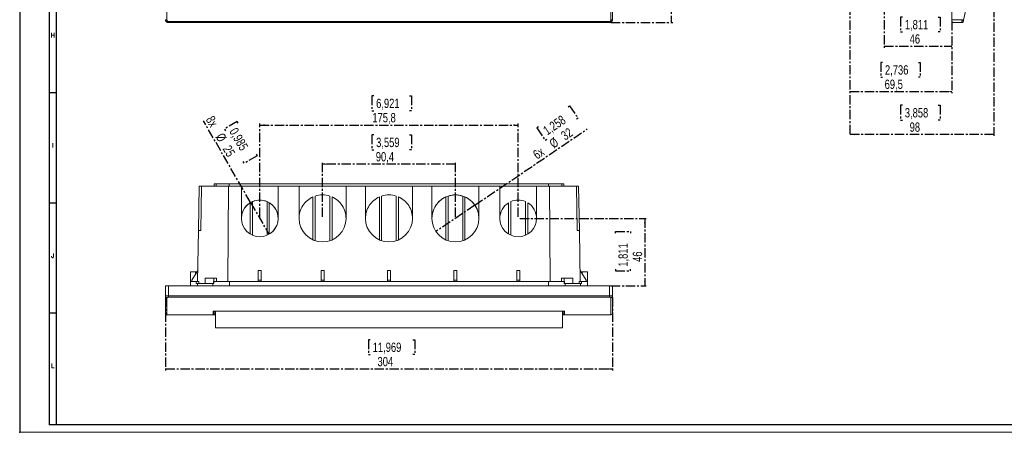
# Model space of a CAD drawing. Header units: millimetres. Extents: x 0 to 1189, y 0 to 841.
# Tile 1 of 6: x 0 to 670, y 0 to 281. Entities that reach past the tile are written whole.
import ezdxf

# ---------------------------------------------------------------- set-up
doc = ezdxf.new("R2010")
doc.units = ezdxf.units.MM
doc.header["$PDSIZE"] = -1
doc.linetypes.add('CENTER', pattern=[10.16, 6.35, -1.27, 1.27, -1.27])
doc.layers.add('CENTRO', color=7, linetype='CENTER')
doc.layers.add('FORMATO', color=7, linetype='Continuous')
doc.styles.add('SLDTEXTSTYLE0', font='ROMANS')
doc.styles.add('SLDTEXTSTYLE3', font='TXT', dxfattribs={"width": 0.75})
doc.dimstyles.new('SLDDIMSTYLE0', dxfattribs={"dimtxt": 6.35, "dimasz": 3.302, "dimexe": 0, "dimexo": 0.0625, "dimgap": 1.5875, "dimtad": 1, "dimdec": 1, "dimrnd": 1e-09, "dimzin": 12, "dimdsep": 46, "dimtxsty": 'SLDTEXTSTYLE3', "dimsah": 1, "dimcen": 0.09, "dimadec": 0, "dimazin": 3, "dimtfac": 1, "dimtdec": 1, "dimtofl": 0, "dimtmove": 0, "dimatfit": 3, "dimfxl": 0, "dimfrac": 2, "dimtolj": 1, "dimtzin": 12, "dimarcsym": 0})
doc.dimstyles.new('SLDDIMSTYLE1', dxfattribs={"dimtxt": 6.35, "dimasz": 3.302, "dimexe": 0, "dimexo": 0.0625, "dimgap": 1.5875, "dimtad": 1, "dimdec": 1, "dimrnd": 1e-09, "dimzin": 12, "dimdsep": 46, "dimtxsty": 'SLDTEXTSTYLE3', "dimblk1": 'NONE', "dimsah": 1, "dimcen": 0, "dimadec": 0, "dimazin": 3, "dimtfac": 1, "dimtdec": 1, "dimtmove": 0, "dimatfit": 3, "dimldrblk": 'NONE', "dimfxl": 0, "dimfrac": 2, "dimtolj": 1, "dimtzin": 12, "dimarcsym": 0})

# ---------------------------------------------------------------- blocks, each defined once
blk = doc.blocks.new('_D')
at = {"layer": 'CENTRO'}
for p, q in [((402.19, 778.83), (444.19, 778.83)), ((443.19, 778.83), (443.19, 278.83)), ((423.35, 543.7), (423.35, 544.99)), ((423.35, 544.99), (433.44, 544.99)), ((433.44, 544.99), (433.44, 543.7)), ((423.35, 514.68), (423.35, 513.39)), ((423.35, 513.39), (433.44, 513.39)), ((433.44, 513.39), (433.44, 514.68)), ((402.19, 278.83), (444.19, 278.83))]:
    blk.add_line(p, q, dxfattribs=at)
for points in [[(443.19, 778.83), (442.69, 775.53), (443.7, 775.53)], [(443.19, 278.83), (443.7, 282.13), (442.69, 282.13)]]:
    blk.add_solid(points, dxfattribs=at)
at = {"layer": 'CENTRO', "char_height": 6.35, "attachment_point": 1, "rotation": 90, "style": 'SLDTEXTSTYLE3'}
for s, insert in [('19,685', (425.25, 516.29, -47.4)), ('500', (435.01, 519.58, -47.4))]:
    blk.add_mtext(s, dxfattribs=dict(at, insert=insert))
blk = doc.blocks.new('_D_2')
at = {"layer": 'CENTRO'}
for p, q in [((588.1, 351.63), (588.1, 261.71)), ((600.45, 282.56), (599.16, 282.56)), ((599.16, 282.56), (599.16, 272.47)), ((624.78, 282.56), (626.07, 282.56)), ((626.07, 282.56), (626.07, 272.47)), ((634.1, 279.83), (634.1, 261.71)), ((599.16, 272.47), (600.45, 272.47)), ((626.07, 272.47), (624.78, 272.47)), ((588.1, 262.71), (634.1, 262.71))]:
    blk.add_line(p, q, dxfattribs=at)
for points in [[(588.1, 262.71), (591.41, 262.21), (591.41, 263.22)], [(634.1, 262.71), (630.79, 263.22), (630.79, 262.21)]]:
    blk.add_solid(points, dxfattribs=at)
at = {"layer": 'CENTRO', "char_height": 6.35, "attachment_point": 1, "style": 'SLDTEXTSTYLE3'}
for s, insert in [('1,811', (602.06, 280.65, 0.1)), ('46', (605.35, 270.9, 0.1))]:
    blk.add_mtext(s, dxfattribs=dict(at, insert=insert))
blk = doc.blocks.new('_D_3')
at = {"layer": 'CENTRO'}
for p, q in [((564.6, 310.84), (564.6, 230.88)), ((634.1, 279.83), (634.1, 230.88)), ((586.96, 251.72), (585.67, 251.72)), ((585.67, 251.72), (585.67, 241.63)), ((611.29, 251.72), (612.58, 251.72)), ((612.58, 251.72), (612.58, 241.63)), ((585.67, 241.63), (586.96, 241.63)), ((612.58, 241.63), (611.29, 241.63)), ((564.6, 231.88), (634.1, 231.88))]:
    blk.add_line(p, q, dxfattribs=at)
for points in [[(564.6, 231.88), (567.9, 231.37), (567.9, 232.38)], [(634.1, 231.88), (630.79, 232.38), (630.79, 231.37)]]:
    blk.add_solid(points, dxfattribs=at)
at = {"layer": 'CENTRO', "char_height": 6.35, "attachment_point": 1, "style": 'SLDTEXTSTYLE3'}
for s, insert in [('2,736', (588.57, 249.82, 0.1)), ('69,5', (588.34, 240.06, 0.1))]:
    blk.add_mtext(s, dxfattribs=dict(at, insert=insert))
blk = doc.blocks.new('_D_4')
at = {"layer": 'CENTRO'}
for p, q in [((662.6, 390.58), (662.6, 201.71)), ((564.6, 310.84), (564.6, 201.71)), ((600.45, 222.56), (599.16, 222.56)), ((599.16, 222.56), (599.16, 212.47)), ((624.78, 222.56), (626.07, 222.56)), ((626.07, 222.56), (626.07, 212.47)), ((599.16, 212.47), (600.45, 212.47)), ((626.07, 212.47), (624.78, 212.47)), ((662.6, 202.71), (564.6, 202.71))]:
    blk.add_line(p, q, dxfattribs=at)
for points in [[(564.6, 202.71), (567.9, 202.21), (567.9, 203.22)], [(662.6, 202.71), (659.29, 203.22), (659.29, 202.21)]]:
    blk.add_solid(points, dxfattribs=at)
at = {"layer": 'CENTRO', "char_height": 6.35, "attachment_point": 1, "style": 'SLDTEXTSTYLE3'}
for s, insert in [('3,858', (602.06, 220.65, 0.1)), ('98', (605.35, 210.9, 0.1))]:
    blk.add_mtext(s, dxfattribs=dict(at, insert=insert))
blk = doc.blocks.new('_D_5')
at = {"layer": 'CENTRO'}
for p, q in [((157.03, 156.45), (124.93, 212.05)), ((148, 211.43), (139.26, 206.39)), ((148.64, 210.32), (148, 211.43)), ((139.26, 206.39), (139.91, 205.27)), ((161.45, 188.13), (152.71, 183.09)), ((160.81, 189.25), (161.45, 188.13)), ((152.71, 183.09), (152.07, 184.2)), ((157.03, 156.45), (169.54, 134.78))]:
    blk.add_line(p, q, dxfattribs=at)
blk.add_solid([(157.03, 156.45), (155.82, 159.57), (154.94, 159.06)], dxfattribs=at)
at = {"layer": 'CENTRO', "char_height": 6.35, "attachment_point": 1, "rotation": 300, "style": 'SLDTEXTSTYLE3'}
for s, insert in [('8x', (131.87, 216.05, 0.1)), ('%%c', (138.6, 204.4, 0.1)), ('0,985', (147.8, 207.97, 0.1)), ('25', (143.39, 196.1, 0.1))]:
    blk.add_mtext(s, dxfattribs=dict(at, insert=insert))
blk = doc.blocks.new('_NONE')
blk = doc.blocks.new('_D_6')
at = {"layer": 'CENTRO'}
for p, q in [((373.03, 221.53), (374.09, 222.25)), ((374.09, 222.25), (379.76, 213.9)), ((352.9, 207.87), (351.83, 207.14)), ((379.76, 213.9), (378.69, 213.18)), ((309.61, 154.59), (385.99, 206.44)), ((351.83, 207.14), (357.5, 198.8)), ((357.5, 198.8), (358.57, 199.52)), ((309.61, 154.59), (283.16, 136.64))]:
    blk.add_line(p, q, dxfattribs=at)
blk.add_solid([(309.61, 154.59), (312.63, 156.02), (312.05, 156.86)], dxfattribs=at)
at = {"layer": 'CENTRO', "char_height": 6.35, "attachment_point": 1, "rotation": 34.16685, "style": 'SLDTEXTSTYLE3'}
for s, insert in [('1,258', (355.3, 207.19, 0.1)), ('32', (367.46, 203.66, 0.1)), ('%%c', (359.53, 198.28, 0.1)), ('6x', (348.4, 190.72, 0.1))]:
    blk.add_mtext(s, dxfattribs=dict(at, insert=insert))
blk = doc.blocks.new('_D_7')
at = {"layer": 'CENTRO'}
for p, q in [((99.19, 91.66), (99.19, 42.12)), ((403.19, 91.66), (403.19, 42.12)), ((238.5, 62.97), (237.21, 62.97)), ((237.21, 62.97), (237.21, 52.88)), ((267.52, 62.97), (268.8, 62.97)), ((268.8, 62.97), (268.8, 52.88)), ((237.21, 52.88), (238.5, 52.88)), ((268.8, 52.88), (267.52, 52.88)), ((99.19, 43.12), (403.19, 43.12))]:
    blk.add_line(p, q, dxfattribs=at)
for points in [[(99.19, 43.12), (102.49, 42.61), (102.49, 43.63)], [(403.19, 43.12), (399.88, 43.63), (399.88, 42.61)]]:
    blk.add_solid(points, dxfattribs=at)
at = {"layer": 'CENTRO', "char_height": 6.35, "attachment_point": 1, "rotation": 360, "style": 'SLDTEXTSTYLE3'}
for s, insert in [('11,969', (240.11, 61.06, 0.1)), ('304', (243.39, 51.31, 0.1))]:
    blk.add_mtext(s, dxfattribs=dict(at, insert=insert))
blk = doc.blocks.new('_D_8')
at = {"layer": 'CENTRO'}
for p, q in [((240.84, 202.38), (239.56, 202.38)), ((239.56, 202.38), (239.56, 192.29)), ((265.17, 202.38), (266.46, 202.38)), ((266.46, 202.38), (266.46, 192.29)), ((239.56, 192.29), (240.84, 192.29)), ((266.46, 192.29), (265.17, 192.29)), ((205.99, 146.61), (205.99, 183.53)), ((296.39, 182.53), (205.99, 182.53)), ((296.39, 146.61), (296.39, 183.53))]:
    blk.add_line(p, q, dxfattribs=at)
for points in [[(205.99, 182.53), (209.29, 182.03), (209.29, 183.04)], [(296.39, 182.53), (293.08, 183.04), (293.08, 182.03)]]:
    blk.add_solid(points, dxfattribs=at)
at = {"layer": 'CENTRO', "char_height": 6.35, "attachment_point": 1, "style": 'SLDTEXTSTYLE3'}
for s, insert in [('3,559', (242.45, 200.47, 0.1)), ('90,4', (242.22, 190.72, 0.1))]:
    blk.add_mtext(s, dxfattribs=dict(at, insert=insert))
blk = doc.blocks.new('_D_9')
at = {"layer": 'CENTRO'}
for p, q in [((240.84, 228.97), (239.56, 228.97)), ((239.56, 228.97), (239.56, 218.88)), ((265.17, 228.97), (266.46, 228.97)), ((266.46, 228.97), (266.46, 218.88)), ((239.56, 218.88), (240.84, 218.88)), ((266.46, 218.88), (265.17, 218.88)), ((163.29, 146.61), (163.29, 210.12)), ((163.29, 209.12), (339.09, 209.12)), ((339.09, 146.61), (339.09, 210.12))]:
    blk.add_line(p, q, dxfattribs=at)
for points in [[(163.29, 209.12), (166.59, 208.61), (166.59, 209.63)], [(339.09, 209.12), (335.78, 209.63), (335.78, 208.61)]]:
    blk.add_solid(points, dxfattribs=at)
at = {"layer": 'CENTRO', "char_height": 6.35, "attachment_point": 1, "style": 'SLDTEXTSTYLE3'}
for s, insert in [('6,921', (242.45, 227.06, 0.1)), ('175,8', (239.88, 217.31, 0.1))]:
    blk.add_mtext(s, dxfattribs=dict(at, insert=insert))
blk = doc.blocks.new('_D_10')
at = {"layer": 'CENTRO'}
for p, q in [((340.09, 145.61), (426.19, 145.61)), ((425.19, 145.61), (425.19, 99.62)), ((405.35, 135.43), (405.35, 136.72)), ((405.35, 136.72), (415.44, 136.72)), ((415.44, 136.72), (415.44, 135.43)), ((405.35, 111.1), (405.35, 109.82)), ((405.35, 109.82), (415.44, 109.82)), ((415.44, 109.82), (415.44, 111.1)), ((402.19, 99.62), (426.19, 99.62))]:
    blk.add_line(p, q, dxfattribs=at)
for points in [[(425.19, 145.61), (424.69, 142.31), (425.7, 142.31)], [(425.19, 99.62), (425.7, 102.92), (424.69, 102.92)]]:
    blk.add_solid(points, dxfattribs=at)
at = {"layer": 'CENTRO', "char_height": 6.35, "attachment_point": 1, "rotation": 90, "style": 'SLDTEXTSTYLE3'}
for s, insert in [('1,811', (407.25, 112.71, 0.1)), ('46', (417.01, 116, 0.1))]:
    blk.add_mtext(s, dxfattribs=dict(at, insert=insert))

msp = doc.modelspace()

# ---------------------------------------------------------------- linework, layer by layer
at = {"color": 7, "linetype": 'Continuous', "lineweight": 15}
for p, q in [((634.1, 280.83), (634.1, 776.83)), ((100.19, 280.59), (100.19, 378.83)), ((402.19, 378.83), (402.19, 280.59)), ((401.19, 279.59), (101.19, 279.59)), ((401.19, 278.83), (101.19, 278.83)), ((401.19, 279.59), (401.19, 278.83)), ((403.19, 280.83), (403.12, 280.74)), ((641.05, 280.83), (634.1, 280.83)), ((640.81, 278.83), (634.1, 278.83)), ((121.66, 137.35), (122.19, 167.62)), ((123.69, 167.62), (122.19, 167.62)), ((123.69, 167.62), (123.16, 137.32)), ((123.69, 167.62), (141.99, 167.62)), ((132.2, 169.12), (132.2, 167.62)), ((132.2, 169.12), (133.61, 169.12)), ((133.61, 169.12), (133.61, 167.62)), ((133.61, 169.12), (142.59, 169.12)), ((141.99, 167.62), (141.52, 102.62)), ((141.99, 167.62), (150.79, 167.62)), ((142.59, 169.12), (142.59, 167.62)), ((142.59, 169.12), (359.78, 169.12)), ((150.79, 145.61), (150.79, 167.62)), ((150.79, 167.62), (175.79, 167.62)), ((175.79, 167.62), (175.79, 145.61)), ((175.79, 167.62), (189.99, 167.62)), ((189.99, 145.61), (189.99, 167.62)), ((189.99, 167.62), (221.99, 167.62)), ((221.99, 167.62), (221.99, 145.61)), ((221.99, 167.62), (235.19, 167.62)), ((235.19, 145.61), (235.19, 167.62)), ((235.19, 167.62), (267.19, 167.62)), ((267.19, 167.62), (267.19, 145.61)), ((267.19, 167.62), (280.39, 167.62)), ((280.39, 145.61), (280.39, 167.62)), ((280.39, 167.62), (312.39, 167.62)), ((312.39, 167.62), (312.39, 145.61)), ((312.39, 167.62), (326.59, 167.62)), ((326.59, 145.61), (326.59, 167.62)), ((326.59, 167.62), (351.59, 167.62)), ((351.59, 167.62), (351.59, 145.61)), ((351.59, 167.62), (360.39, 167.62)), ((359.78, 169.12), (359.78, 167.62)), ((359.78, 169.12), (368.76, 169.12)), ((360.86, 102.62), (360.39, 167.62)), ((360.39, 167.62), (378.69, 167.62)), ((368.76, 169.12), (368.76, 167.62)), ((368.76, 169.12), (370.18, 169.12)), ((370.18, 169.12), (370.18, 167.62)), ((378.69, 167.62), (379.21, 137.32)), ((380.19, 167.62), (378.69, 167.62)), ((380.19, 167.62), (380.71, 137.35)), ((200.99, 130.4), (200.99, 160.79)), ((210.99, 160.79), (210.99, 130.4)), ((246.19, 130.4), (246.19, 160.79)), ((256.19, 160.79), (256.19, 130.4)), ((291.39, 130.4), (291.39, 160.79)), ((301.39, 160.79), (301.39, 130.4)), ((156.79, 156.27), (156.79, 134.94)), ((158.29, 134.14), (158.29, 157.05)), ((168.29, 157.05), (168.29, 134.14)), ((169.79, 134.94), (169.79, 156.27)), ((199.49, 160.21), (199.49, 131)), ((212.49, 131), (212.49, 160.21)), ((244.69, 160.21), (244.69, 131)), ((257.69, 131), (257.69, 160.21)), ((289.89, 160.21), (289.89, 131)), ((302.89, 131), (302.89, 160.21)), ((332.59, 156.27), (332.59, 134.94)), ((334.09, 134.14), (334.09, 157.05)), ((344.09, 157.05), (344.09, 134.14)), ((345.59, 134.94), (345.59, 156.27)), ((121.66, 137.35), (121.05, 102.62)), ((123.16, 137.32), (121.66, 137.35)), ((380.71, 137.35), (379.21, 137.32)), ((380.71, 137.35), (381.32, 102.62)), ((116.19, 109.32), (116.19, 102.62)), ((116.19, 109.32), (119.69, 109.32)), ((121.18, 110.12), (116.99, 103.62)), ((120.67, 109.32), (119.69, 109.32)), ((162.29, 110.12), (164.29, 110.12)), ((162.29, 110.12), (162.29, 103.62)), ((164.29, 110.12), (164.29, 103.62)), ((204.99, 110.12), (206.99, 110.12)), ((204.99, 110.12), (204.99, 103.62)), ((206.99, 110.12), (206.99, 103.62)), ((250.19, 110.12), (252.19, 110.12)), ((250.19, 110.12), (250.19, 103.62)), ((252.19, 110.12), (252.19, 103.62)), ((295.39, 110.12), (297.39, 110.12)), ((295.39, 110.12), (295.39, 103.62)), ((297.39, 110.12), (297.39, 103.62)), ((338.09, 110.12), (340.09, 110.12)), ((338.09, 110.12), (338.09, 103.62)), ((340.09, 110.12), (340.09, 103.62)), ((385.39, 103.62), (381.19, 110.12)), ((381.71, 109.32), (382.69, 109.32)), ((382.69, 109.32), (386.19, 109.32)), ((386.19, 102.62), (386.19, 109.32)), ((116.19, 99.62), (116.19, 102.62)), ((116.19, 102.62), (120.14, 102.62)), ((116.99, 103.62), (116.99, 102.62)), ((120.14, 102.62), (120.14, 101.27)), ((120.14, 102.62), (121.9, 102.62)), ((120.14, 101.27), (120.87, 101.27)), ((120.87, 101.27), (120.87, 99.62)), ((120.87, 101.27), (131.29, 101.27)), ((121.9, 101.27), (121.9, 102.62)), ((126.12, 104.82), (126.12, 101.27)), ((126.12, 104.82), (132.09, 104.82)), ((131.29, 99.62), (131.29, 101.27)), ((131.29, 101.27), (132.07, 101.27)), ((131.73, 102.62), (131.73, 101.27)), ((132.07, 101.27), (132.07, 102.62)), ((132.07, 102.62), (142.6, 102.62)), ((133.79, 104.82), (132.09, 104.82)), ((133.79, 104.82), (133.76, 102.62)), ((142.6, 102.62), (142.6, 99.62)), ((142.6, 102.62), (359.77, 102.62)), ((162.29, 103.62), (164.29, 103.62)), ((162.29, 102.62), (162.29, 103.62)), ((164.29, 102.62), (164.29, 103.62)), ((204.99, 103.62), (206.99, 103.62)), ((204.99, 102.62), (204.99, 103.62)), ((206.99, 102.62), (206.99, 103.62)), ((250.19, 103.62), (252.19, 103.62)), ((250.19, 102.62), (250.19, 103.62)), ((252.19, 102.62), (252.19, 103.62)), ((295.39, 103.62), (297.39, 103.62)), ((295.39, 102.62), (295.39, 103.62)), ((297.39, 102.62), (297.39, 103.62)), ((338.09, 102.62), (338.09, 103.62)), ((338.09, 103.62), (340.09, 103.62)), ((340.09, 102.62), (340.09, 103.62)), ((359.77, 99.62), (359.77, 102.62)), ((359.77, 102.62), (370.3, 102.62)), ((368.61, 102.62), (368.59, 104.82)), ((368.59, 104.82), (370.28, 104.82)), ((370.28, 104.82), (376.26, 104.82)), ((370.3, 102.62), (370.3, 101.27)), ((370.3, 102.62), (370.64, 102.62)), ((370.3, 101.27), (371.08, 101.27)), ((370.64, 101.27), (370.64, 102.62)), ((371.08, 101.27), (371.08, 99.62)), ((371.08, 101.27), (381.5, 101.27)), ((376.26, 101.27), (376.26, 104.82)), ((380.48, 102.62), (380.48, 101.27)), ((381.5, 99.62), (381.5, 101.27)), ((381.5, 101.27), (382.23, 101.27)), ((382.23, 101.27), (382.23, 102.62)), ((382.23, 102.62), (386.19, 102.62)), ((385.39, 102.62), (385.39, 103.62)), ((386.19, 102.62), (386.19, 99.62)), ((99.19, 99.62), (99.19, 92.66)), ((101.19, 99.62), (101.19, 92.91)), ((101.19, 99.62), (401.19, 99.62)), ((401.19, 92.91), (401.19, 99.62)), ((403.19, 99.62), (403.19, 92.66)), ((99.25, 92.7), (99.19, 92.66)), ((100.19, 80.02), (100.19, 91.69)), ((101.19, 91.94), (101.19, 92.91)), ((101.19, 92.91), (401.19, 92.91)), ((101.19, 91.94), (401.19, 91.94)), ((402.19, 91.69), (402.19, 80.02)), ((403.19, 92.66), (403.14, 92.7)), ((131.65, 82.46), (370.72, 82.46)), ((131.69, 82.46), (131.69, 80.02)), ((370.69, 82.46), (131.69, 82.46)), ((133.19, 71.12), (133.19, 82.46)), ((369.19, 82.46), (369.19, 71.12)), ((370.69, 80.02), (370.69, 82.46)), ((131.69, 80.02), (100.19, 80.02)), ((133.19, 80.02), (131.69, 80.02)), ((370.69, 80.02), (369.19, 80.02)), ((402.19, 80.02), (370.69, 80.02)), ((133.19, 71.12), (369.19, 71.12))]:
    msp.add_line(p, q, dxfattribs=at)
at = {"color": 8, "linetype": 'Continuous', "lineweight": 15}
for p, q in [((119.69, 109.32), (119.69, 107.8)), ((382.69, 107.8), (382.69, 109.32)), ((132.09, 104.82), (132.09, 102.62)), ((370.28, 102.62), (370.28, 104.82)), ((132.19, 80.52), (133.19, 80.52)), ((369.19, 80.52), (370.19, 80.52))]:
    msp.add_line(p, q, dxfattribs=at)
at = {"color": 7, "linetype": 'Continuous', "lineweight": 0}
for centre, radius in [((296.39, 145.61), 15.98), ((163.29, 145.61), 12.52)]:
    msp.add_circle(centre, radius, dxfattribs=at)
at = {"color": 7, "linetype": 'Continuous', "lineweight": 15}
for centre, radius, start, end in [((234.43, 378.83), 419.27, 346.44978, 360), ((205.99, 145.59), 16, 89.99995, 108.20728), ((205.99, 145.59), 16, 71.79272, 90.00007), ((251.19, 145.59), 16, 89.99994, 108.20728), ((251.19, 145.59), 16, 71.79272, 90.00006), ((296.39, 145.59), 16, 89.99993, 108.20728), ((296.39, 145.59), 16, 71.79272, 90.00005), ((163.28, 145.6), 12.5, 121.32637, 179.99845), ((163.29, 145.59), 12.5, 89.99983, 113.57484), ((163.29, 145.59), 12.5, 66.42516, 90.00013), ((163.29, 145.6), 12.5, 0.00155, 58.67363), ((339.08, 145.6), 12.5, 121.32637, 179.99845), ((339.09, 145.59), 12.5, 89.99987, 113.57484), ((339.09, 145.59), 12.5, 66.42516, 90.00017), ((339.09, 145.6), 12.5, 0.00155, 58.67363), ((163.29, 145.62), 12.5, 180.00664, 359.99336), ((205.99, 145.62), 16, 180.00686, 359.99314), ((251.19, 145.62), 16, 180.00686, 359.99314), ((296.39, 145.62), 16, 180.00686, 359.99314), ((339.09, 145.62), 12.5, 180.00664, 359.99336), ((100.19, 81.02), 1, 180, 270), ((131.69, 80.52), 0.5, 270.00001, 360), ((402.19, 81.02), 1, 270, 360)]:
    msp.add_arc(centre, radius, start, end, dxfattribs=at)
for points, knots in [([(403.19, 280.83), (403.19, 281.5), (403.19, 282.83), (403.19, 284.84), (403.19, 286.84), (403.19, 288.85), (403.19, 290.87), (403.19, 292.88), (403.19, 294.9), (403.19, 296.91), (403.19, 298.93), (403.19, 300.96), (403.19, 302.98), (403.19, 308.39), (403.19, 317.21), (403.19, 329.48), (403.19, 341.79), (403.19, 351.39), (403.19, 358.25), (403.19, 362.36), (403.19, 366.48), (403.19, 370.59), (403.19, 374.71), (403.19, 377.46), (403.19, 378.83)], [0, 0, 0, 0, 0.020821, 0.041638, 0.062454, 0.083268, 0.104082, 0.124894, 0.145707, 0.16652, 0.187334, 0.208149, 0.228966, 0.249786, 0.374891, 0.5, 0.625105, 0.750215, 0.79185, 0.833479, 0.875104, 0.91673, 0.95836, 1, 1, 1, 1]), ([(100.19, 280.59), (100.07, 280.59), (99.94, 280.6), (99.69, 280.62), (99.58, 280.64), (99.38, 280.69), (99.31, 280.71), (99.21, 280.77), (99.19, 280.8), (99.19, 280.83)], [0, 0, 0, 0, 0.25, 0.25, 0.5, 0.5, 0.75, 0.75, 1, 1, 1, 1]), ([(99.19, 280.83), (99.19, 280.78), (99.19, 280.69), (99.2, 280.55), (99.23, 280.42), (99.25, 280.31), (99.29, 280.2), (99.32, 280.1), (99.36, 280.02), (99.39, 279.94), (99.49, 279.76), (99.67, 279.51), (99.94, 279.25), (100.2, 279.08), (100.44, 278.97), (100.68, 278.89), (100.93, 278.84), (101.1, 278.83), (101.19, 278.83)], [0, 0, 0, 0, 0.046468, 0.090189, 0.131164, 0.169392, 0.204873, 0.237608, 0.267595, 0.294835, 0.319328, 0.460753, 0.590549, 0.674994, 0.758144, 0.840017, 0.920629, 1, 1, 1, 1]), ([(101.19, 279.59), (101.15, 279.59), (101.09, 279.59), (100.99, 279.61), (100.89, 279.63), (100.77, 279.68), (100.62, 279.76), (100.47, 279.88), (100.35, 280.04), (100.26, 280.21), (100.2, 280.4), (100.19, 280.53), (100.19, 280.59)], [0, 0, 0, 0, 0.062345, 0.124071, 0.185822, 0.248243, 0.372338, 0.497363, 0.622333, 0.748131, 0.873805, 1, 1, 1, 1]), ([(101.19, 278.83), (101.19, 278.83), (101.19, 278.91), (101.19, 279.18), (101.19, 279.38), (101.19, 279.59)], [0, 0, 0, 0, 0.5, 0.5, 1, 1, 1, 1]), ([(401.17, 278.86), (401.42, 278.88), (401.81, 278.92), (402.26, 279.16), (402.65, 279.48), (403.02, 280), (403.09, 280.5), (403.12, 280.74)], [0, 0, 0, 0, 0.250478, 0.376358, 0.501986, 0.75116, 1, 1, 1, 1]), ([(401.19, 278.83), (401.23, 278.83), (401.33, 278.83), (401.47, 278.85), (401.62, 278.87), (401.77, 278.91), (401.91, 278.96), (402.05, 279.02), (402.19, 279.1), (402.32, 279.18), (402.45, 279.28), (402.57, 279.38), (402.69, 279.5), (402.79, 279.63), (402.88, 279.76), (402.97, 279.92), (403.05, 280.1), (403.12, 280.32), (403.18, 280.56), (403.18, 280.74), (403.19, 280.83)], [0, 0, 0, 0, 0.0454918, 0.091653, 0.1384876, 0.1859992, 0.2341913, 0.2830673, 0.3326304, 0.3828838, 0.4338302, 0.4854727, 0.537814, 0.5908566, 0.6396859, 0.6962612, 0.7605819, 0.8326467, 0.9124535, 1, 1, 1, 1]), ([(402.19, 280.59), (402.19, 280.56), (402.18, 280.49), (402.17, 280.4), (402.14, 280.28), (402.08, 280.14), (401.98, 279.98), (401.85, 279.83), (401.68, 279.72), (401.52, 279.64), (401.35, 279.6), (401.24, 279.59), (401.19, 279.59)], [0, 0, 0, 0, 0.0649075, 0.12924, 0.193596, 0.3032428, 0.4130307, 0.5499177, 0.6865871, 0.7908716, 0.8943189, 1, 1, 1, 1]), ([(634.1, 278.83), (634.1, 278.83), (634.1, 278.88), (634.1, 279.08), (634.1, 279.23), (634.1, 279.6), (634.1, 279.82), (634.1, 280.31), (634.1, 280.57), (634.1, 280.83)], [0, 0, 0, 0, 0.25, 0.25, 0.5, 0.5, 0.75, 0.75, 1, 1, 1, 1]), ([(641.05, 280.83), (641.05, 280.78), (641.04, 280.69), (641.02, 280.55), (641.01, 280.42), (640.99, 280.31), (640.98, 280.2), (640.97, 280.1), (640.96, 280.02), (640.95, 279.94), (640.92, 279.76), (640.89, 279.51), (640.86, 279.25), (640.84, 279.08), (640.83, 278.97), (640.82, 278.89), (640.81, 278.84), (640.81, 278.83), (640.81, 278.83)], [0, 0, 0, 0, 0.046468, 0.090189, 0.131164, 0.169392, 0.204873, 0.237608, 0.267595, 0.294835, 0.319328, 0.460753, 0.590549, 0.674994, 0.758144, 0.840017, 0.920629, 1, 1, 1, 1]), ([(640.81, 278.83), (641.03, 278.83), (641.25, 278.91), (641.6, 279.18), (641.73, 279.38), (641.78, 279.59)], [0, 0, 0, 0, 0.5, 0.5, 1, 1, 1, 1]), ([(640.81, 278.83), (640.87, 278.83), (641.04, 278.84), (641.32, 278.94), (641.55, 279.14), (641.7, 279.35), (641.74, 279.48), (641.77, 279.55)], [0, 0, 0, 0, 0.125844, 0.402242, 0.678663, 0.817208, 1, 1, 1, 1]), ([(642.03, 280.59), (642.03, 280.59), (642, 280.6), (641.91, 280.62), (641.84, 280.64), (641.65, 280.69), (641.53, 280.71), (641.29, 280.77), (641.17, 280.8), (641.05, 280.83)], [0, 0, 0, 0, 0.25, 0.25, 0.5, 0.5, 0.75, 0.75, 1, 1, 1, 1]), ([(641.78, 279.59), (641.78, 279.59), (641.78, 279.57), (641.78, 279.56), (641.77, 279.56)], [0, 0, 0, 0, 0.494863, 1, 1, 1, 1]), ([(641.77, 279.53), (641.77, 279.54), (641.77, 279.55), (641.78, 279.56), (641.78, 279.57)], [0, 0, 0, 0, 0.504857, 1, 1, 1, 1]), ([(641.78, 279.59), (641.78, 279.59), (641.78, 279.59), (641.79, 279.61), (641.79, 279.63), (641.8, 279.68), (641.82, 279.76), (641.85, 279.88), (641.89, 280.04), (641.93, 280.21), (641.98, 280.4), (642.01, 280.53), (642.03, 280.59)], [0, 0, 0, 0, 0.062345, 0.124071, 0.185822, 0.248243, 0.372338, 0.497363, 0.622333, 0.748131, 0.873805, 1, 1, 1, 1]), ([(189.99, 145.6), (189.99, 147.05), (190.19, 148.56), (191.05, 151.53), (191.71, 152.99), (193.43, 155.64), (194.49, 156.83), (196.86, 158.83), (198.16, 159.62), (199.49, 160.21)], [0, 0, 0, 0, 0.25, 0.25, 0.5, 0.5, 0.75, 0.75, 1, 1, 1, 1]), ([(212.49, 160.21), (213.81, 159.62), (215.12, 158.83), (217.48, 156.83), (218.54, 155.64), (220.26, 152.99), (220.92, 151.53), (221.78, 148.56), (221.99, 147.05), (221.99, 145.6)], [0, 0, 0, 0, 0.25, 0.25, 0.5, 0.5, 0.75, 0.75, 1, 1, 1, 1]), ([(235.19, 145.6), (235.19, 147.05), (235.39, 148.56), (236.25, 151.53), (236.91, 152.99), (238.63, 155.64), (239.69, 156.83), (242.06, 158.83), (243.36, 159.62), (244.69, 160.21)], [0, 0, 0, 0, 0.25, 0.25, 0.5, 0.5, 0.75, 0.75, 1, 1, 1, 1]), ([(257.69, 160.21), (259.01, 159.62), (260.32, 158.83), (262.68, 156.83), (263.74, 155.64), (265.46, 152.99), (266.12, 151.53), (266.98, 148.56), (267.19, 147.05), (267.19, 145.6)], [0, 0, 0, 0, 0.25, 0.25, 0.5, 0.5, 0.75, 0.75, 1, 1, 1, 1]), ([(280.39, 145.6), (280.39, 147.05), (280.59, 148.56), (281.45, 151.53), (282.11, 152.99), (283.83, 155.64), (284.89, 156.83), (287.26, 158.83), (288.56, 159.62), (289.89, 160.21)], [0, 0, 0, 0, 0.25, 0.25, 0.5, 0.5, 0.75, 0.75, 1, 1, 1, 1]), ([(302.89, 160.21), (304.21, 159.62), (305.52, 158.83), (307.88, 156.83), (308.94, 155.64), (310.66, 152.99), (311.32, 151.53), (312.18, 148.56), (312.39, 147.05), (312.39, 145.6)], [0, 0, 0, 0, 0.25, 0.25, 0.5, 0.5, 0.75, 0.75, 1, 1, 1, 1]), ([(132.07, 102.62), (131.97, 102.62), (131.88, 102.62), (131.76, 102.62), (131.73, 102.62), (131.73, 102.62)], [0, 0, 0, 0, 0.5, 0.5, 1, 1, 1, 1]), ([(382.23, 102.62), (382.13, 102.62), (381.97, 102.62), (381.68, 102.62), (381.57, 102.62), (381.35, 102.62), (381.23, 102.62), (381.02, 102.62), (380.92, 102.62), (380.74, 102.62), (380.67, 102.62), (380.51, 102.62), (380.48, 102.62), (380.48, 102.62)], [0, 0, 0, 0, 0.25, 0.25, 0.375, 0.375, 0.5, 0.5, 0.625, 0.625, 0.75, 0.75, 1, 1, 1, 1]), ([(99.19, 99.62), (99.19, 99.62), (99.24, 99.62), (99.44, 99.62), (99.59, 99.62), (99.96, 99.62), (100.18, 99.62), (100.66, 99.62), (100.92, 99.62), (101.19, 99.62)], [0, 0, 0, 0, 0.25, 0.25, 0.5, 0.5, 0.75, 0.75, 1, 1, 1, 1]), ([(401.19, 99.62), (401.45, 99.62), (401.71, 99.62), (402.19, 99.62), (402.42, 99.62), (402.79, 99.62), (402.93, 99.62), (403.13, 99.62), (403.19, 99.62), (403.19, 99.62)], [0, 0, 0, 0, 0.25, 0.25, 0.5, 0.5, 0.75, 0.75, 1, 1, 1, 1]), ([(99.19, 92.66), (99.19, 92.55), (99.21, 92.43), (99.31, 92.19), (99.38, 92.07), (99.58, 91.88), (99.69, 91.81), (99.94, 91.71), (100.07, 91.69), (100.19, 91.69)], [0, 0, 0, 0, 0.25, 0.25, 0.5, 0.5, 0.75, 0.75, 1, 1, 1, 1]), ([(99.19, 92.66), (99.19, 91.45), (99.19, 89.7), (99.19, 88.38), (99.19, 87.97)], [0, 0, 0, 0, 0.690433, 1, 1, 1, 1]), ([(99.22, 92.76), (99.21, 92.69), (99.2, 92.54), (99.24, 92.39), (99.26, 92.31)], [0, 0, 0, 0, 0.49492, 1, 1, 1, 1]), ([(99.26, 92.31), (99.26, 91.74), (99.26, 90.7), (99.26, 89.4), (99.26, 88.41), (99.26, 87.65), (99.26, 87.01), (99.26, 86.14), (99.26, 85.09), (99.26, 84.16), (99.26, 83.75), (99.26, 83.64)], [0, 0, 0, 0, 0.150754, 0.277222, 0.37934, 0.457342, 0.527267, 0.598449, 0.770478, 0.943543, 1, 1, 1, 1]), ([(100.19, 91.69), (100.19, 91.7), (100.19, 91.72), (100.2, 91.74), (100.23, 91.77), (100.29, 91.8), (100.39, 91.84), (100.52, 91.88), (100.69, 91.9), (100.86, 91.92), (101.02, 91.93), (101.13, 91.93), (101.19, 91.94)], [0, 0, 0, 0, 0.064907, 0.12924, 0.193596, 0.303242, 0.413031, 0.549917, 0.686587, 0.790871, 0.894318, 1, 1, 1, 1]), ([(401.19, 92.91), (401.19, 92.68), (401.19, 92.46), (401.19, 92.11), (401.19, 91.99), (401.19, 91.94)], [0, 0, 0, 0, 0.5, 0.5, 1, 1, 1, 1]), ([(401.19, 91.94), (401.22, 91.93), (401.29, 91.93), (401.38, 91.93), (401.48, 91.92), (401.6, 91.91), (401.75, 91.9), (401.9, 91.86), (402.03, 91.83), (402.12, 91.78), (402.18, 91.74), (402.18, 91.71), (402.19, 91.69)], [0, 0, 0, 0, 0.0623454, 0.124071, 0.1858221, 0.2482431, 0.3723381, 0.4973633, 0.6223332, 0.7481314, 0.8738052, 1, 1, 1, 1]), ([(403.11, 92.29), (403.13, 92.37), (403.18, 92.53), (403.16, 92.68), (403.15, 92.76)], [0, 0, 0, 0, 0.505327, 1, 1, 1, 1]), ([(403.11, 92.3), (403.11, 92.3), (403.17, 92.41), (403.18, 92.54), (403.19, 92.66)], [0, 0, 0, 0, 0.017057, 1, 1, 1, 1]), ([(403.19, 92.66), (403.19, 88.81), (403.19, 85.89), (403.19, 82), (403.19, 81.02), (403.19, 81.02)], [0, 0, 0, 0, 0.5, 0.5, 1, 1, 1, 1]), ([(99.19, 83.98), (99.19, 83.96), (99.19, 83.19), (99.19, 82.28), (99.19, 81.29), (99.19, 81.18), (99.19, 81.14)], [0, 0, 0, 0, 0.006063, 0.382396, 0.758806, 1, 1, 1, 1]), ([(132.19, 82.46), (132.19, 81.95), (132.19, 80.78), (132.19, 80.64), (132.19, 80.55)], [0, 0, 0, 0, 0.441496, 1, 1, 1, 1]), ([(370.19, 82.46), (370.19, 81.95), (370.19, 80.78), (370.19, 80.64), (370.19, 80.55)], [0, 0, 0, 0, 0.442031, 1, 1, 1, 1]), ([(370.69, 80.02), (370.63, 80.02), (370.56, 80.03), (370.44, 80.08), (370.38, 80.12), (370.28, 80.22), (370.25, 80.28), (370.2, 80.4), (370.19, 80.46), (370.19, 80.52)], [0, 0, 0, 0, 0.25, 0.25, 0.5, 0.5, 0.75, 0.75, 1, 1, 1, 1])]:
    msp.add_open_spline(points, degree=3, knots=knots, dxfattribs=at)
at = {"color": 8, "linetype": 'Continuous', "lineweight": 15}
for points, knots in [([(403.12, 280.74), (403.12, 280.74), (403.1, 280.73), (403.02, 280.7), (402.9, 280.66), (402.74, 280.63), (402.51, 280.6), (402.31, 280.6), (402.19, 280.59)], [0, 0, 0, 0, 0.002363, 0.17123, 0.343775, 0.516419, 0.685564, 1, 1, 1, 1]), ([(101.19, 92.91), (101.04, 92.91), (100.74, 92.9), (100.31, 92.88), (99.9, 92.85), (99.56, 92.81), (99.31, 92.76), (99.27, 92.72), (99.25, 92.7)], [0, 0, 0, 0, 0.155457, 0.317739, 0.486935, 0.663135, 0.853517, 1, 1, 1, 1]), ([(403.14, 92.7), (403.13, 92.71), (403.11, 92.74), (402.95, 92.78), (402.71, 92.82), (402.34, 92.87), (401.83, 92.9), (401.4, 92.9), (401.19, 92.91)], [0, 0, 0, 0, 0.090637, 0.23827, 0.396888, 0.542463, 0.77562, 1, 1, 1, 1]), ([(402.19, 91.69), (402.31, 91.71), (402.51, 91.73), (402.74, 91.85), (402.9, 91.97), (403.03, 92.13), (403.09, 92.24), (403.11, 92.3)], [0, 0, 0, 0, 0.316585, 0.4869995, 0.6610407, 0.8350722, 1, 1, 1, 1])]:
    msp.add_open_spline(points, degree=3, knots=knots, dxfattribs=at)
at = {"layer": 'FORMATO'}
for p, q in [((0, 841), (0, 0)), ((20, 831), (20, 5)), ((25, 5), (25, 831)), ((25, 231), (20, 231)), ((25, 156), (20, 156)), ((25, 81), (20, 81)), ((25, 5), (20, 5)), ((1181.52, 5), (22.52, 5))]:
    msp.add_line(p, q, dxfattribs=at)
at = {"layer": 'FORMATO', "lineweight": 0}
msp.add_line((0, 0), (1189, 0), dxfattribs=at)
at = {"layer": 'FORMATO', "color": 7}
msp.add_point((0, 0), dxfattribs=at)

# ---------------------------------------------------------------- texts
at = {"layer": 'FORMATO', "char_height": 3, "attachment_point": 2, "style": 'SLDTEXTSTYLE0'}
for s, insert in [('H', (22.48, 271.8)), ('I', (22.49, 196.8)), ('J', (22.49, 121.8)), ('L', (22.51, 46.8))]:
    msp.add_mtext(s, dxfattribs=dict(at, insert=insert))

# ---------------------------------------------------------------- dimensions: what is measured, and where the dimension line sits
at = {"layer": 'CENTRO'}
for base, p1, p2, angle, picture, middle in [((443.19, 278.83), (401.19, 778.83), (401.19, 278.83), 90, '_D', (443.19, 529.19)), ((425.19, 99.62), (339.09, 145.61), (401.19, 99.62), 90, '_D_10', (425.19, 123.27)), ((403.19, 43.12), (99.19, 92.66), (403.19, 92.66), 360, '_D_7', (253.01, 43.12))]:
    dim = msp.add_linear_dim(base=base, p1=p1, p2=p2, angle=angle, dimstyle='SLDDIMSTYLE0', dxfattribs=at)
    dim.commit()
    dim.dimension.update_dxf_attribs({"geometry": picture, "text_midpoint": middle, "dimtype": 160})
for base, p1, p2, picture, middle in [((564.6, 202.71), (662.6, 391.58), (564.6, 311.84), '_D_4', (612.62, 202.71)), ((634.1, 262.71), (588.1, 352.63), (634.1, 280.83), '_D_2', (612.62, 262.71)), ((634.1, 231.88), (564.6, 311.84), (634.1, 280.83), '_D_3', (599.12, 231.88)), ((339.09, 209.12), (163.29, 145.61), (339.09, 145.61), '_D_9', (253.01, 209.12)), ((205.99, 182.53), (296.39, 145.61), (205.99, 145.61), '_D_8', (253.01, 182.53))]:
    dim = msp.add_linear_dim(base=base, p1=p1, p2=p2, dimstyle='SLDDIMSTYLE0', dxfattribs=at)
    dim.commit()
    dim.dimension.update_dxf_attribs({"geometry": picture, "text_midpoint": middle, "dimtype": 160})
for p1, p2, text, picture, middle in [((283.16, 136.64), (309.61, 154.59), '6x <>', '_D_6', (369.99, 195.57)), ((169.54, 134.78), (157.03, 156.45), '8x <>', '_D_5', (134.44, 195.57))]:
    dim = msp.add_diameter_dim_2p(p1=p1, p2=p2, text=text, dimstyle='SLDDIMSTYLE1', dxfattribs=at)
    dim.commit()
    dim.dimension.update_dxf_attribs({"geometry": picture, "text_midpoint": middle, "dimtype": 163})

doc.saveas('drawing.dxf')
